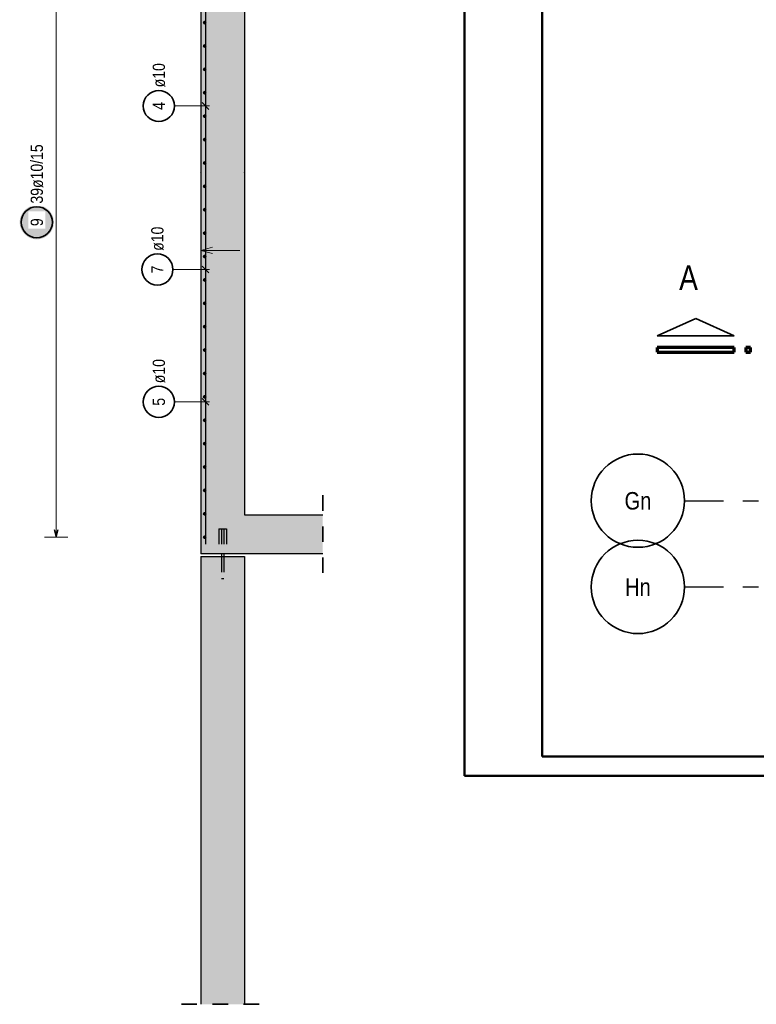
# Model space of a CAD drawing. Header units: millimetres. Extents: x -2.9 to 37.2, y -2.8 to 21.
# Tile 1 of 15: x -2.9 to 1.9, y -1.5 to 4.9. Entities that reach past the tile are written whole.
import ezdxf
from ezdxf.enums import TextEntityAlignment as Align

# ---------------------------------------------------------------- set-up
doc = ezdxf.new("R2010")
doc.units = ezdxf.units.MM
doc.linetypes.add('DASHDOTX2', pattern=[2, 1, -0.5, 0, -0.5])
doc.linetypes.add('HIDDEN', pattern=[0.375, 0.25, -0.125])
for name, color, linetype, lineweight in [('Achsen', 7, 'Continuous', 20), ('Mattenbewehrung', 7, 'Continuous', 20), ('Schraffuren', 7, 'Continuous', 20)]:
    doc.layers.add(name, color=color, linetype=linetype, lineweight=lineweight)
doc.styles.add('Arial Narrow', font='ARIALN.TTF')

msp = doc.modelspace()

# ---------------------------------------------------------------- hatches: boundary and pattern name
at = {"layer": 'Achsen', "lineweight": 25, "true_color": 0xffffff}
msp.add_hatch(color=7, dxfattribs=at).paths.add_polyline_path([(-2.64, 3.561387), (-2.640067, 3.565226), (-2.640268, 3.56906), (-2.640603, 3.572885), (-2.641071, 3.576696), (-2.641671, 3.580488), (-2.642404, 3.584257), (-2.643267, 3.587998), (-2.644261, 3.591707), (-2.645384, 3.595378), (-2.646634, 3.599009), (-2.64801, 3.602593), (-2.64951, 3.606128), (-2.651133, 3.609607), (-2.652876, 3.613028), (-2.654737, 3.616387), (-2.656715, 3.619678), (-2.658806, 3.622898), (-2.661008, 3.626043), (-2.663319, 3.629109), (-2.665735, 3.632093), (-2.668254, 3.634991), (-2.670873, 3.637799), (-2.673588, 3.640514), (-2.676396, 3.643133), (-2.679293, 3.645651), (-2.682277, 3.648068), (-2.685344, 3.650378), (-2.688489, 3.652581), (-2.691709, 3.654672), (-2.695, 3.656649), (-2.698358, 3.658511), (-2.701779, 3.660254), (-2.705259, 3.661877), (-2.708793, 3.663377), (-2.712378, 3.664753), (-2.716008, 3.666003), (-2.71968, 3.667125), (-2.723389, 3.668119), (-2.72713, 3.668983), (-2.730899, 3.669715), (-2.734691, 3.670316), (-2.738502, 3.670784), (-2.742327, 3.671119), (-2.746161, 3.67132), (-2.75, 3.671387), (-2.753839, 3.67132), (-2.757673, 3.671119), (-2.761498, 3.670784), (-2.765309, 3.670316), (-2.769101, 3.669715), (-2.77287, 3.668983), (-2.776611, 3.668119), (-2.78032, 3.667125), (-2.783992, 3.666003), (-2.787622, 3.664753), (-2.791207, 3.663377), (-2.794741, 3.661877), (-2.798221, 3.660254), (-2.801642, 3.658511), (-2.805, 3.656649), (-2.808291, 3.654672), (-2.811511, 3.652581), (-2.814656, 3.650378), (-2.817723, 3.648068), (-2.820707, 3.645651), (-2.823604, 3.643133), (-2.826412, 3.640514), (-2.829127, 3.637799), (-2.831746, 3.634991), (-2.834265, 3.632093), (-2.836681, 3.629109), (-2.838992, 3.626043), (-2.841194, 3.622898), (-2.843285, 3.619678), (-2.845263, 3.616387), (-2.847124, 3.613028), (-2.848867, 3.609607), (-2.85049, 3.606128), (-2.85199, 3.602593), (-2.853366, 3.599009), (-2.854616, 3.595378), (-2.855739, 3.591707), (-2.856733, 3.587998), (-2.857596, 3.584257), (-2.858329, 3.580488), (-2.858929, 3.576696), (-2.859397, 3.572885), (-2.859732, 3.56906), (-2.859933, 3.565226), (-2.86, 3.561387), (-2.859933, 3.557548), (-2.859732, 3.553713), (-2.859397, 3.549888), (-2.858929, 3.546078), (-2.858329, 3.542285), (-2.857596, 3.538516), (-2.856733, 3.534775), (-2.855739, 3.531066), (-2.854616, 3.527395), (-2.853366, 3.523764), (-2.85199, 3.52018), (-2.85049, 3.516646), (-2.848867, 3.513166), (-2.847124, 3.509745), (-2.845263, 3.506387), (-2.843285, 3.503095), (-2.841194, 3.499875), (-2.838992, 3.49673), (-2.836681, 3.493664), (-2.834265, 3.49068), (-2.831746, 3.487782), (-2.829127, 3.484974), (-2.826412, 3.482259), (-2.823604, 3.479641), (-2.820707, 3.477122), (-2.817723, 3.474705), (-2.814656, 3.472395), (-2.811511, 3.470192), (-2.808291, 3.468101), (-2.805, 3.466124), (-2.801642, 3.464262), (-2.798221, 3.462519), (-2.794741, 3.460897), (-2.791207, 3.459396), (-2.787622, 3.45802), (-2.783992, 3.45677), (-2.78032, 3.455648), (-2.776611, 3.454654), (-2.77287, 3.45379), (-2.769101, 3.453058), (-2.765309, 3.452457), (-2.761498, 3.451989), (-2.757673, 3.451655), (-2.753839, 3.451454), (-2.75, 3.451387), (-2.746161, 3.451454), (-2.742327, 3.451655), (-2.738502, 3.451989), (-2.734691, 3.452457), (-2.730899, 3.453058), (-2.72713, 3.45379), (-2.723389, 3.454654), (-2.71968, 3.455648), (-2.716008, 3.45677), (-2.712378, 3.45802), (-2.708793, 3.459396), (-2.705259, 3.460897), (-2.701779, 3.462519), (-2.698358, 3.464262), (-2.695, 3.466124), (-2.691709, 3.468101), (-2.688489, 3.470192), (-2.685344, 3.472395), (-2.682277, 3.474705), (-2.679293, 3.477122), (-2.676396, 3.479641), (-2.673588, 3.482259), (-2.670873, 3.484974), (-2.668254, 3.487782), (-2.665735, 3.49068), (-2.663319, 3.493664), (-2.661008, 3.49673), (-2.658806, 3.499875), (-2.656715, 3.503095), (-2.654737, 3.506387), (-2.652876, 3.509745), (-2.651133, 3.513166), (-2.64951, 3.516646), (-2.64801, 3.52018), (-2.646634, 3.523764), (-2.645384, 3.527395), (-2.644261, 3.531066), (-2.643267, 3.534775), (-2.642404, 3.538516), (-2.641671, 3.542285), (-2.641071, 3.546078), (-2.640603, 3.549888), (-2.640268, 3.553713)])
at = {"layer": 'Schraffuren', "lineweight": 25, "true_color": 0xd7ffd7}
for points in [[(-1.695073, 3.880408), (-1.415073, 3.880408), (-1.415073, 18.590412), (-1.695073, 18.590412)], [(-1.695073, 1.430408), (-1.415073, 1.430408), (-1.415073, 3.880408), (-1.695073, 3.880408)], [(-0.910405, 1.430412), (-0.910405, 1.680412), (-1.415067, 1.680412), (-1.415067, 1.430412)], [(-1.415067, -1.469075), (-1.415067, 1.410399), (-1.695067, 1.410399), (-1.695067, -1.469075)]]:
    msp.add_hatch(color=254, dxfattribs=at).paths.add_polyline_path(points)

# ---------------------------------------------------------------- linework, layer by layer
at = {"color": 4, "linetype": 'Continuous', "lineweight": 50}
for p, q in [((0, 21.025), (0, 0)), ((0.5, 20.9), (0.5, 0.125)), ((0.5, 0.125), (36.125, 0.125)), ((0, 0), (36.25, 0))]:
    msp.add_line(p, q, dxfattribs=at)
at = {"color": 2, "linetype": 'Continuous', "lineweight": 35}
for p, q in [((1.487659, 2.943092), (1.240167, 2.830592)), ((1.735162, 2.830592), (1.487659, 2.943092)), ((1.240167, 2.830592), (1.735162, 2.830592))]:
    msp.add_line(p, q, dxfattribs=at)
at = {"color": 1, "linetype": 'Continuous', "lineweight": 70}
for p, q in [((1.735162, 2.755592), (1.240167, 2.755592)), ((1.240167, 2.755592), (1.240167, 2.725587)), ((1.240167, 2.725587), (1.735162, 2.725587)), ((1.735162, 2.725587), (1.735162, 2.755592)), ((1.840167, 2.755592), (1.810161, 2.755592)), ((1.810161, 2.755592), (1.810161, 2.725587)), ((1.810161, 2.725587), (1.840167, 2.725587)), ((1.840167, 2.725587), (1.840167, 2.755592))]:
    msp.add_line(p, q, dxfattribs=at)
at = {"color": 2, "linetype": 'HIDDEN', "lineweight": 35, "ltscale": 0.25}
for p, q in [((-0.910405, 1.805412), (-0.910405, 1.305412)), ((-1.820067, -1.469075), (-1.290067, -1.469075))]:
    msp.add_line(p, q, dxfattribs=at)
at = {"color": 3, "linetype": 'HIDDEN', "lineweight": 25, "ltscale": 0.25}
for p, q in [((-1.580067, 1.590412), (-1.580067, 1.430412)), ((-1.580067, 1.590412), (-1.578164, 1.590412)), ((-1.578164, 1.590412), (-1.572745, 1.590412)), ((-1.572745, 1.590412), (-1.564634, 1.590412)), ((-1.564634, 1.590412), (-1.555067, 1.590412)), ((-1.563067, 1.590412), (-1.563067, 1.430412)), ((-1.555067, 1.590412), (-1.5455, 1.590412)), ((-1.547067, 1.590412), (-1.547067, 1.430412)), ((-1.5455, 1.590412), (-1.53739, 1.590412)), ((-1.53739, 1.590412), (-1.53197, 1.590412)), ((-1.53197, 1.590412), (-1.530067, 1.590412)), ((-1.530067, 1.590412), (-1.530067, 1.430412)), ((-1.563067, 1.410399), (-1.563067, 1.270412)), ((-1.547067, 1.410399), (-1.547067, 1.270412)), ((-1.563067, 1.270412), (-1.562458, 1.270412)), ((-1.562458, 1.270412), (-1.560724, 1.270412)), ((-1.560724, 1.270412), (-1.558129, 1.270412)), ((-1.558129, 1.270412), (-1.555067, 1.270412)), ((-1.555067, 1.270412), (-1.552006, 1.270412)), ((-1.552006, 1.270412), (-1.54941, 1.270412)), ((-1.54941, 1.270412), (-1.547676, 1.270412)), ((-1.547676, 1.270412), (-1.547067, 1.270412))]:
    msp.add_line(p, q, dxfattribs=at)
at = {"color": 3, "linetype": 'Continuous', "lineweight": 25}
for p, q in [((-1.563067, 1.430412), (-1.563067, 1.410399)), ((-1.547067, 1.430412), (-1.547067, 1.410399))]:
    msp.add_line(p, q, dxfattribs=at)
at = {"layer": 'Achsen', "color": 3, "linetype": 'Continuous', "lineweight": 25}
for p, q in [((-1.665067, 7.790412), (-1.665073, 1.490412)), ((-1.665067, 7.278047), (-1.665073, 1.580412)), ((-1.642973, 4.287076), (-1.687167, 4.33127)), ((-1.665067, 3.380412), (-1.665067, 1.680408)), ((-1.642974, 3.235464), (-1.687169, 3.279658)), ((-1.64297, 2.383935), (-1.687164, 2.428129)), ((-2.638397, 1.585408), (-2.625, 1.535408)), ((-2.625, 1.535408), (-2.611603, 1.585408))]:
    msp.add_line(p, q, dxfattribs=at)
at = {"layer": 'Achsen', "color": 5, "linetype": 'Continuous', "lineweight": 18}
for p, q in [((-2.625, 1.535408), (-2.625, 7.253043)), ((-1.86507, 4.309173), (-1.64007, 4.309173)), ((-1.874491, 3.257561), (-1.640072, 3.257561)), ((-1.865067, 2.406032), (-1.640067, 2.406032)), ((-2.7, 1.535408), (-2.55, 1.535408))]:
    msp.add_line(p, q, dxfattribs=at)
at = {"layer": 'Achsen', "color": 9, "linetype": 'Continuous', "lineweight": 0}
for p, q in [((-1.695067, 3.380412), (-1.620067, 3.400508)), ((-1.443718, 3.380412), (-1.695067, 3.380412)), ((-1.620067, 3.360315), (-1.695067, 3.380412))]:
    msp.add_line(p, q, dxfattribs=at)
at = {"layer": 'Achsen', "color": 3, "linetype": 'DASHDOTX2', "lineweight": 25, "ltscale": 0.25}
for p, q in [((1.416311, 1.770415), (18.014773, 1.770415)), ((1.416311, 1.215415), (18.014773, 1.215415))]:
    msp.add_line(p, q, dxfattribs=at)
at = {"layer": 'Achsen', "color": 4, "linetype": 'Continuous', "lineweight": 50}
for centre, radius in [((-1.670073, 4.845618), 0.005), ((-1.670073, 4.845618), 0.005), ((-1.670073, 4.845618), 0.0045), ((-1.670073, 4.845618), 0.0035), ((-1.670073, 4.845618), 0.0025), ((-1.670073, 4.845618), 0.0015), ((-1.670073, 4.845618), 0.0005), ((-1.670073, 4.695154), 0.005), ((-1.670073, 4.695154), 0.005), ((-1.670073, 4.695154), 0.0045), ((-1.670073, 4.695154), 0.0035), ((-1.670073, 4.695154), 0.0025), ((-1.670073, 4.695154), 0.0015), ((-1.670073, 4.695154), 0.0005), ((-1.670073, 4.54469), 0.005), ((-1.670073, 4.54469), 0.005), ((-1.670073, 4.54469), 0.0045), ((-1.670073, 4.54469), 0.0035), ((-1.670073, 4.54469), 0.0025), ((-1.670073, 4.54469), 0.0015), ((-1.670073, 4.54469), 0.0005), ((-1.670073, 4.394226), 0.005), ((-1.670073, 4.394226), 0.005), ((-1.670073, 4.394226), 0.0045), ((-1.670073, 4.394226), 0.0035), ((-1.670073, 4.394226), 0.0025), ((-1.670073, 4.394226), 0.0015), ((-1.670073, 4.394226), 0.0005), ((-1.670073, 4.243761), 0.005), ((-1.670073, 4.243761), 0.005), ((-1.670073, 4.243761), 0.0045), ((-1.670073, 4.243761), 0.0035), ((-1.670073, 4.243761), 0.0025), ((-1.670073, 4.243761), 0.0015), ((-1.670073, 4.243761), 0.0005), ((-1.670073, 4.093297), 0.005), ((-1.670073, 4.093297), 0.005), ((-1.670073, 4.093297), 0.0045), ((-1.670073, 4.093297), 0.0035), ((-1.670073, 4.093297), 0.0025), ((-1.670073, 4.093297), 0.0015), ((-1.670073, 4.093297), 0.0005), ((-1.670073, 3.942833), 0.005), ((-1.670073, 3.942833), 0.005), ((-1.670073, 3.942833), 0.0045), ((-1.670073, 3.942833), 0.0035), ((-1.670073, 3.942833), 0.0025), ((-1.670073, 3.942833), 0.0015), ((-1.670073, 3.942833), 0.0005), ((-1.670073, 3.792369), 0.005), ((-1.670073, 3.792369), 0.005), ((-1.670073, 3.792369), 0.0045), ((-1.670073, 3.792369), 0.0035), ((-1.670073, 3.792369), 0.0025), ((-1.670073, 3.792369), 0.0015), ((-1.670073, 3.792369), 0.0005), ((-1.670073, 3.641905), 0.005), ((-1.670073, 3.641905), 0.005), ((-1.670073, 3.641905), 0.0045), ((-1.670073, 3.641905), 0.0035), ((-1.670073, 3.641905), 0.0025), ((-1.670073, 3.641905), 0.0015), ((-1.670073, 3.641905), 0.0005), ((-1.670073, 3.491441), 0.005), ((-1.670073, 3.491441), 0.005), ((-1.670073, 3.491441), 0.0045), ((-1.670073, 3.491441), 0.0035), ((-1.670073, 3.491441), 0.0025), ((-1.670073, 3.491441), 0.0015), ((-1.670073, 3.491441), 0.0005), ((-1.670073, 3.340977), 0.005), ((-1.670073, 3.340977), 0.005), ((-1.670073, 3.340977), 0.0045), ((-1.670073, 3.340977), 0.0035), ((-1.670073, 3.340977), 0.0025), ((-1.670073, 3.340977), 0.0015), ((-1.670073, 3.340977), 0.0005), ((-1.670073, 3.190513), 0.005), ((-1.670073, 3.190513), 0.005), ((-1.670073, 3.190513), 0.0045), ((-1.670073, 3.190513), 0.0035), ((-1.670073, 3.190513), 0.0025), ((-1.670073, 3.190513), 0.0015), ((-1.670073, 3.190513), 0.0005), ((-1.670073, 3.040049), 0.005), ((-1.670073, 3.040049), 0.005), ((-1.670073, 3.040049), 0.0045), ((-1.670073, 3.040049), 0.0035), ((-1.670073, 3.040049), 0.0025), ((-1.670073, 3.040049), 0.0015), ((-1.670073, 3.040049), 0.0005), ((-1.670073, 2.889585), 0.005), ((-1.670073, 2.889585), 0.005), ((-1.670073, 2.889585), 0.0045), ((-1.670073, 2.889585), 0.0035), ((-1.670073, 2.889585), 0.0025), ((-1.670073, 2.889585), 0.0015), ((-1.670073, 2.889585), 0.0005), ((-1.670073, 2.739121), 0.005), ((-1.670073, 2.739121), 0.005), ((-1.670073, 2.739121), 0.0045), ((-1.670073, 2.739121), 0.0035), ((-1.670073, 2.739121), 0.0025), ((-1.670073, 2.739121), 0.0015), ((-1.670073, 2.739121), 0.0005), ((-1.670073, 2.588657), 0.005), ((-1.670073, 2.588657), 0.005), ((-1.670073, 2.588657), 0.0045), ((-1.670073, 2.588657), 0.0035), ((-1.670073, 2.588657), 0.0025), ((-1.670073, 2.588657), 0.0015), ((-1.670073, 2.588657), 0.0005), ((-1.670073, 2.438193), 0.005), ((-1.670073, 2.438193), 0.005), ((-1.670073, 2.438193), 0.0045), ((-1.670073, 2.438193), 0.0035), ((-1.670073, 2.438193), 0.0025), ((-1.670073, 2.438193), 0.0015), ((-1.670073, 2.438193), 0.0005), ((-1.670073, 2.287729), 0.005), ((-1.670073, 2.287729), 0.005), ((-1.670073, 2.287729), 0.0045), ((-1.670073, 2.287729), 0.0035), ((-1.670073, 2.287729), 0.0025), ((-1.670073, 2.287729), 0.0015), ((-1.670073, 2.287729), 0.0005), ((-1.670073, 2.137265), 0.005), ((-1.670073, 2.137265), 0.005), ((-1.670073, 2.137265), 0.0045), ((-1.670073, 2.137265), 0.0035), ((-1.670073, 2.137265), 0.0025), ((-1.670073, 2.137265), 0.0015), ((-1.670073, 2.137265), 0.0005), ((-1.670073, 1.9868), 0.005), ((-1.670073, 1.9868), 0.005), ((-1.670073, 1.9868), 0.0045), ((-1.670073, 1.9868), 0.0035), ((-1.670073, 1.9868), 0.0025), ((-1.670073, 1.9868), 0.0015), ((-1.670073, 1.9868), 0.0005), ((-1.670073, 1.836336), 0.005), ((-1.670073, 1.836336), 0.005), ((-1.670073, 1.836336), 0.0045), ((-1.670073, 1.836336), 0.0035), ((-1.670073, 1.836336), 0.0025), ((-1.670073, 1.836336), 0.0015), ((-1.670073, 1.836336), 0.0005), ((-1.670073, 1.685872), 0.005), ((-1.670073, 1.685872), 0.005), ((-1.670073, 1.685872), 0.0045), ((-1.670073, 1.685872), 0.0035), ((-1.670073, 1.685872), 0.0025), ((-1.670073, 1.685872), 0.0015), ((-1.670073, 1.685872), 0.0005), ((-1.670073, 1.535408), 0.005), ((-1.670073, 1.535408), 0.005), ((-1.670073, 1.535408), 0.0045), ((-1.670073, 1.535408), 0.0035), ((-1.670073, 1.535408), 0.0025), ((-1.670073, 1.535408), 0.0015), ((-1.670073, 1.535408), 0.0005)]:
    msp.add_circle(centre, radius, dxfattribs=at)
at = {"layer": 'Achsen', "color": 2, "linetype": 'Continuous', "lineweight": 35}
for centre, radius in [((-1.96507, 4.309173), 0.1), ((-2.75, 3.561387), 0.1), ((-1.974491, 3.257562), 0.1), ((-1.965067, 2.406032), 0.1), ((1.116311, 1.770415), 0.3), ((1.116311, 1.215415), 0.3)]:
    msp.add_circle(centre, radius, dxfattribs=at)
at = {"layer": 'Achsen', "color": 9, "linetype": 'Continuous', "lineweight": 0}
for centre in [(-1.695073, 3.880408), (-1.415073, 3.880408), (-1.695073, 1.430408), (-1.415073, 1.430408), (-1.415067, 1.430412)]:
    msp.add_circle(centre, 0.00111, dxfattribs=at)
at = {"layer": 'Mattenbewehrung', "color": 3, "linetype": 'Continuous', "lineweight": 25}
for p, q in [((-1.695067, 18.590412), (-1.695067, 3.880408)), ((-1.415067, 5.280414), (-1.415067, 3.880408)), ((-1.695067, 3.880408), (-1.695067, 1.430408)), ((-1.415067, 3.880408), (-1.415067, 1.680412)), ((-1.415067, 1.680412), (-0.910405, 1.680412)), ((-1.695073, 1.430412), (-1.415073, 1.430412)), ((-1.695067, 1.410399), (-1.695067, -1.469075)), ((-1.695067, 1.410399), (-1.415067, 1.410399)), ((-1.415073, 1.430412), (-0.910405, 1.430412)), ((-1.415067, 1.410399), (-1.415067, -1.469075))]:
    msp.add_line(p, q, dxfattribs=at)

# ---------------------------------------------------------------- texts
at = {"layer": 'Achsen', "color": 1, "lineweight": 70, "style": 'Arial Narrow'}
msp.add_text('A', height=0.1575, dxfattribs=at).set_placement((1.381574, 3.126492))
at = {"layer": 'Achsen', "color": 4, "lineweight": 50, "style": 'Arial Narrow'}
for s, p in [('Gn', (1.116311, 1.769588)), ('Hn', (1.116311, 1.214588))]:
    msp.add_text(s, height=0.1125, dxfattribs=at).set_placement(p, align=Align.MIDDLE_CENTER)
at = {"layer": 'Achsen', "color": 2, "lineweight": 35, "char_height": 0.07875, "attachment_point": 1, "rotation": 90, "line_spacing_factor": 0.9, "style": 'Arial Narrow'}
for s, insert in [('ø10', (-2.004445, 4.429173)), ('4', (-2.004445, 4.284367)), ('ø10', (-2.013866, 3.377562)), ('7', (-2.013866, 3.232755)), ('ø10', (-2.004442, 2.526032)), ('5', (-2.004442, 2.381226))]:
    msp.add_mtext(s, dxfattribs=dict(at, insert=insert))

# ---------------------------------------------------------------- next in the draw order: texts
at = {"layer": 'Achsen', "color": 2, "lineweight": 35, "char_height": 0.07875, "attachment_point": 1, "rotation": 90, "line_spacing_factor": 0.9, "style": 'Arial Narrow', "bg_fill": 3, "box_fill_scale": 1.2, "bg_fill_color": 256, "bg_fill_true_color": 13158600, "bg_fill_transparency": 0}
for s, insert in [('39ø10/15', (-2.789375, 3.681387)), ('9', (-2.789375, 3.53658))]:
    msp.add_mtext(s, dxfattribs=dict(at, insert=insert))

doc.saveas('drawing.dxf')
